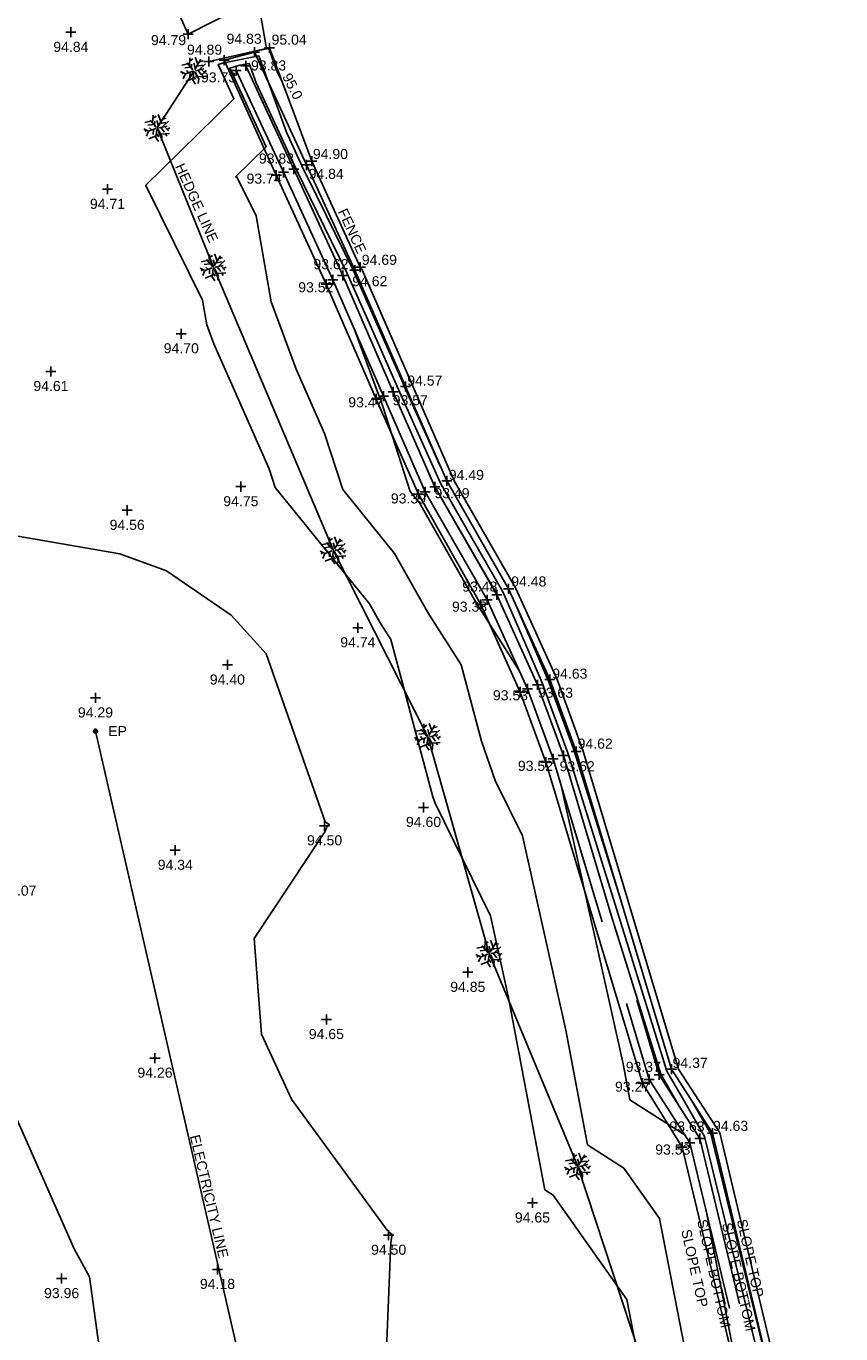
# Model space of a CAD drawing. Header units: metres. Extents: x 610185 to 614128, y 655663 to 660921.
# Tile 70 of 94: x 612933 to 612994, y 658166 to 658264. Entities that reach past the tile are written whole.
import ezdxf
from ezdxf.enums import TextEntityAlignment as Align

# ---------------------------------------------------------------- set-up
doc = ezdxf.new("R2010")
doc.units = ezdxf.units.M
doc.header["$MEASUREMENT"] = 0
doc.linetypes.add('DASHED', pattern=[19.05, 12.7, -6.35])
for name, color, linetype in [('3D_FENCE_ELEVATION', 7, 'Continuous'), ('3D_FENCE_LINE', 7, 'FENCELINE1'), ('3D_FENCE_SYMBOL', 7, 'Continuous'), ('CONTOUR_ELEVATION', 56, 'Continuous'), ('CONTOUR_MJR', 34, 'Continuous'), ('CONTOUR_MJR_LABELS', 56, 'Continuous'), ('CONTOUR_MNR', 53, 'Continuous'), ('CONTOUR_SYMBOL', 56, 'Continuous'), ('ELECTRICITY_POLE_CODE', 20, 'Continuous'), ('ELECTRICITY_POLE_LINE', 20, 'Continuous'), ('ELECTRICITY_POLE_SYMBOL', 20, 'Continuous'), ('HEDGE_LINE', 93, 'Continuous'), ('HEDGE_SYMBOL', 93, 'Continuous'), ('SLOPE_BOTTOM_ELEVATION', 30, 'Continuous'), ('SLOPE_BOTTOM_LINE', 30, 'DASHED'), ('SLOPE_BOTTOM_SYMBOL', 30, 'Continuous'), ('SLOPE_TOP_ELEVATION', 40, 'Continuous'), ('SLOPE_TOP_LINE', 40, 'Continuous'), ('SLOPE_TOP_SYMBOL', 40, 'Continuous'), ('TEXTS', 7, 'Continuous')]:
    doc.layers.add(name, color=color, linetype=linetype)
doc.styles.add('REGULAR', font='swissl.ttf')
doc.linetypes.add('FENCELINE1', pattern='A,6.35,-2.54,[133,ltypeshp.shx,S=2.54,R=0,X=-2.54,Y=0],-2.54,25.4', length=36.83)

# ---------------------------------------------------------------- blocks, each defined once
blk = doc.blocks.new('092')
at = {"color": 0, "linetype": 'Continuous'}
for p, q in [((0.14, 0.24), (0.04, 0.5)), ((-0.23, 0.25), (-0.46, 0.21)), ((-0.13, 0.13), (-0.34, 0.1)), ((-0.2, -0.08), (-0.28, 0.01)), ((-0.04, 0.03), (-0.26, 0.29)), ((-0.17, 0.18), (-0.15, 0.48)), ((-0.16, 0.35), (-0.04, 0.44)), ((-0.1, 0.1), (-0.09, 0.24)), ((0.05, 0.08), (-0.01, 0.28)), ((0.03, 0.05), (0.26, 0.43)), ((0.06, 0), (0.37, 0.07)), ((0.1, 0.17), (0.33, 0.2)), ((0.14, 0.02), (0.28, -0.16)), ((0.2, 0.33), (0.34, 0.37)), ((0.2, 0.04), (0.43, 0.25)), ((0.28, 0.05), (0.42, -0.1)), ((0.37, -0.05), (0.47, 0.01)), ((-0.32, -0.12), (-0.5, -0.03)), ((-0.4, -0.08), (-0.46, -0.13)), ((-0.32, -0.12), (-0.4, -0.3)), ((-0.05, -0.02), (-0.32, -0.12)), ((-0.04, -0.29), (-0.31, -0.4)), ((-0.14, -0.06), (-0.15, -0.24)), ((-0.01, -0.06), (-0.05, -0.36)), ((-0.05, -0.36), (0.05, -0.5)), ((-0.03, -0.21), (0.06, -0.33)), ((0.04, -0.05), (0.18, -0.3)), ((0.09, -0.14), (0.08, -0.25)), ((0.14, -0.23), (0.46, -0.21)), ((0.18, -0.3), (0.16, -0.48)), ((0.31, -0.22), (0.36, -0.3))]:
    blk.add_line(p, q, dxfattribs=at)
blk = doc.blocks.new('S061')
at = {"color": 0, "linetype": 'Continuous'}
for p, q in [((-0.5, 0), (0.5, 0)), ((0, -0.5), (0, 0.5))]:
    blk.add_line(p, q, dxfattribs=at)
blk = doc.blocks.new('044')
at = {"color": 0, "linetype": 'Continuous'}
for p, q in [((-0.5, 0), (-0.48, 0.13)), ((-0.48, -0.13), (-0.5, 0)), ((-0.48, 0.13), (-0.43, 0.25)), ((-0.43, 0.25), (-0.35, 0.35)), ((-0.4, 0.03), (-0.37, 0.16)), ((-0.39, -0.1), (-0.4, 0.03)), ((-0.37, 0.16), (-0.29, 0.27)), ((-0.35, 0.35), (-0.25, 0.43)), ((-0.3, 0), (-0.28, 0.11)), ((-0.28, -0.11), (-0.3, 0)), ((-0.29, 0.27), (-0.19, 0.35)), ((-0.28, 0.11), (-0.21, 0.21)), ((-0.25, 0.43), (-0.13, 0.48)), ((-0.21, 0.21), (-0.11, 0.28)), ((-0.19, 0.35), (-0.07, 0.39)), ((-0.13, 0.48), (0, 0.5)), ((-0.11, 0.28), (0, 0.3)), ((-0.07, 0.39), (0.07, 0.39)), ((0, 0.5), (0.13, 0.48)), ((0, 0.3), (0.11, 0.28)), ((0.07, 0.39), (0.19, 0.35)), ((0.11, 0.28), (0.21, 0.21)), ((0.13, 0.48), (0.25, 0.43)), ((0.19, 0.35), (0.29, 0.27)), ((0.21, 0.21), (0.28, 0.11)), ((0.25, 0.43), (0.35, 0.35)), ((0.28, 0.11), (0.3, 0)), ((0.3, 0), (0.28, -0.11)), ((0.29, 0.27), (0.37, 0.16)), ((0.35, 0.35), (0.43, 0.25)), ((0.37, 0.16), (0.4, 0.03)), ((0.4, 0.03), (0.39, -0.1)), ((0.43, 0.25), (0.48, 0.13)), ((0.48, 0.13), (0.5, 0)), ((0.5, 0), (0.48, -0.13)), ((-0.43, -0.25), (-0.48, -0.13)), ((-0.35, -0.35), (-0.43, -0.25)), ((-0.33, -0.22), (-0.39, -0.1)), ((-0.25, -0.43), (-0.35, -0.35)), ((-0.25, -0.32), (-0.33, -0.22)), ((-0.21, -0.21), (-0.28, -0.11)), ((-0.13, -0.38), (-0.25, -0.32)), ((-0.13, -0.48), (-0.25, -0.43)), ((-0.11, -0.28), (-0.21, -0.21)), ((0, -0.4), (-0.13, -0.38)), ((0, -0.5), (-0.13, -0.48)), ((0, -0.3), (-0.11, -0.28)), ((0.11, -0.28), (0, -0.3)), ((0.13, -0.38), (0, -0.4)), ((0.13, -0.48), (0, -0.5)), ((0.21, -0.21), (0.11, -0.28)), ((0.25, -0.32), (0.13, -0.38)), ((0.25, -0.43), (0.13, -0.48)), ((0.28, -0.11), (0.21, -0.21)), ((0.33, -0.22), (0.25, -0.32)), ((0.35, -0.35), (0.25, -0.43)), ((0.39, -0.1), (0.33, -0.22)), ((0.43, -0.25), (0.35, -0.35)), ((0.48, -0.13), (0.43, -0.25))]:
    blk.add_line(p, q, dxfattribs=at)

msp = doc.modelspace()

# ---------------------------------------------------------------- linework, layer by layer
at = {"layer": '3D_FENCE_LINE'}
for points in [[(612946.683, 658261.175, 94.887), (612951.21, 658262.197, 95.043), (612954.369, 658253.739, 94.901), (612957.982, 658245.834, 94.691)], [(612993.838, 658139.34, 94.606), (612991.441, 658151.955, 94.611), (612989.342, 658162.18, 94.514), (612984.797, 658181.215, 94.631), (612981.735, 658185.985, 94.372), (612974.622, 658209.706, 94.62), (612972.663, 658215.06, 94.629), (612969.591, 658221.839, 94.479), (612964.972, 658229.892, 94.489), (612961.893, 658236.942, 94.57), (612958.118, 658245.62, 94.621), (612957.982, 658245.834, 94.691)]]:
    msp.add_polyline3d(points, dxfattribs=at)
at = {"layer": 'CONTOUR_MJR'}
msp.add_polyline3d([(612933.21, 658305.937, 95), (612935.366, 658300.873, 95), (612938.444, 658293.789, 95), (612939.534, 658291.335, 95), (612940.843, 658286.62, 95), (612943.528, 658278.31, 95), (612945.635, 658275.226, 95), (612948.464, 658270.316, 95), (612948.949, 658269.606, 95), (612950.697, 658267.059, 95), (612950.456, 658265.97, 95), (612950.446, 658265.954, 95), (612949.879, 658265.647, 95), (612950.409, 658265.416, 95), (612950.969, 658262.159, 95), (612949.968, 658261.916, 95), (612951.148, 658262.149, 95), (612951.777, 658260.405, 95), (612952.163, 658259.646, 95)], dxfattribs=at)
at = {"layer": 'CONTOUR_MNR'}
for points in [[(612978.87, 658163.66, 94.5), (612977.877, 658168.782, 94.5), (612972.379, 658176.581, 94.5), (612971.761, 658176.976, 94.5), (612969.021, 658191.419, 94.5), (612967.687, 658197.41, 94.5), (612963.555, 658205.83, 94.5), (612963.392, 658206.301, 94.5), (612960.267, 658218.028, 94.5), (612959.471, 658219.279, 94.5), (612958.676, 658220.69, 94.5), (612951.636, 658229.375, 94.5), (612951.179, 658230.787, 94.5), (612947.051, 658240.109, 94.5), (612946.523, 658241.533, 94.5), (612946.202, 658243.354, 94.5), (612941.987, 658251.913, 94.5), (612941.957, 658251.913, 94.5), (612948.549, 658258.401, 94.5), (612947.364, 658260.954, 94.5), (612947.694, 658261.056, 94.5), (612950.42, 658261.595, 94.5), (612952.468, 658255.913, 94.5), (612953.653, 658253.351, 94.5), (612953.649, 658253.338, 94.5), (612953.646, 658253.332, 94.5), (612954.733, 658251.119, 94.5), (612957.468, 658245.555, 94.5), (612961.007, 658237.538, 94.5), (612961.289, 658236.899, 94.5), (612964.022, 658230.818, 94.5)], [(612982.634, 658162.792, 94), (612980.302, 658174.819, 94), (612977.64, 658178.595, 94), (612974.929, 658180.328, 94), (612973.305, 658188.892, 94), (612970.077, 658203.383, 94), (612968.052, 658207.509, 94), (612967.031, 658210.454, 94), (612965.516, 658216.14, 94), (612963.03, 658220.048, 94), (612960.542, 658224.46, 94), (612956.671, 658229.236, 94), (612955.318, 658233.419, 94), (612953.194, 658238.215, 94), (612951.33, 658243.237, 94), (612950.199, 658249.662, 94), (612948.771, 658252.561, 94), (612948.67, 658252.562, 94), (612950.96, 658254.815, 94), (612948.243, 658260.669, 94), (612948.999, 658260.903, 94), (612949.691, 658261.04, 94), (612950.211, 658259.597, 94), (612953.172, 658253.2, 94), (612953.171, 658253.196, 94), (612953.166, 658253.181, 94), (612955.832, 658247.75, 94), (612957.011, 658245.351, 94), (612958.538, 658241.894, 94), (612960.831, 658236.699, 94), (612962.306, 658233.416, 94), (612963.995, 658229.656, 94), (612966.238, 658225.754, 94), (612968.624, 658221.605, 94), (612969.954, 658218.505, 94), (612971.54, 658214.806, 94), (612972.277, 658212.803, 94), (612973.494, 658209.495, 94), (612977.211, 658197.535, 94), (612980.854, 658185.813, 94), (612982.263, 658183.377, 94), (612983.669, 658180.949, 94), (612985.614, 658173.012, 94), (612988.301, 658162.054, 94)], [(612959.336, 658236.321, 93.5), (612957.492, 658241.29, 93.5)], [(612969.866, 658215.665, 93.5), (612969.866, 658215.664, 93.5), (612966.589, 658220.817, 93.5), (612962.409, 658228.23, 93.5), (612961.707, 658229.097, 93.5), (612959.456, 658236.05, 93.5), (612959.336, 658236.321, 93.5)], [(612963.123, 658230.376, 93.5), (612963.124, 658230.374, 93.5), (612963.548, 658229.431, 93.5), (612968.084, 658221.541, 93.5), (612968.178, 658221.377, 93.5), (612968.231, 658221.255, 93.5), (612968.576, 658220.45, 93.5)], [(612932.429, 658225.746, 94.5), (612940.036, 658224.431, 94.5), (612943.516, 658223.157, 94.5), (612948.344, 658219.861, 94.5), (612950.946, 658216.962, 94.5), (612955.367, 658204.435, 94.5), (612955.671, 658204.205, 94.5), (612955.461, 658203.993, 94.5), (612955.322, 658203.686, 94.5), (612950.061, 658195.717, 94.5), (612950.613, 658188.59, 94.5), (612952.858, 658183.733, 94.5), (612959.985, 658173.962, 94.5), (612960.155, 658173.779, 94.5), (612960.351, 658173.638, 94.5), (612960.251, 658173.064, 94.5), (612959.738, 658160.141, 94.5)], [(612969.473, 658220.893, 94.5), (612971.677, 658215.756, 94.5), (612972.003, 658214.995, 94.5), (612973.734, 658210.291, 94.5), (612973.969, 658209.653, 94.5), (612977.512, 658198.251, 94.5)], [(612982.217, 658181.046, 93.5), (612982.217, 658181.046, 93.5), (612978.097, 658183.68, 93.5), (612977.588, 658186.364, 93.5), (612972.94, 658207.232, 93.5)], [(612976.584, 658197.865, 93.5), (612980.396, 658185.602, 93.5), (612981.784, 658183.201, 93.5)], [(612931.222, 658184.783, 94), (612936.636, 658172.568, 94), (612937.779, 658170.468, 94), (612939.375, 658158.884, 94)], [(612982.712, 658183.608, 94.5), (612984.135, 658181.148, 94.5), (612988.716, 658162.46, 94.5)], [(612988.884, 658152.81, 93.5), (612988.887, 658152.801, 93.5), (612986.398, 658161.924, 93.5), (612983.756, 658175.551, 93.5)]]:
    msp.add_polyline3d(points, dxfattribs=at)
at = {"layer": 'ELECTRICITY_POLE_LINE'}
msp.add_line((612938.223, 658211.204, 94.057), (612956.585, 658131.153, 93.735), dxfattribs=at)
at = {"layer": 'HEDGE_LINE'}
msp.add_polyline3d([(612976.723, 657946.601, 94.323), (612976.089, 657955.593, 94.546), (612977.624, 657970.783, 94.865), (612980.305, 657985.42, 94.951), (612983.527, 657997.483, 95.349), (612985.985, 658011.325, 94.73), (612987.057, 658022.274, 94.582), (612988.4, 658031.989, 94.615), (612988.896, 658062.873, 94.677), (612990.437, 658079.959, 94.492), (612988.928, 658097.071, 94.706), (612989.229, 658115.096, 94.745), (612988.65, 658128.55, 94.757), (612985.399, 658147.524, 94.75), (612979.516, 658162.622, 94.655), (612974.21, 658178.71, 94.559), (612967.605, 658194.595, 94.754), (612963.029, 658210.775, 94.655), (612955.983, 658224.692, 94.7), (612947.019, 658245.816, 94.484), (612942.816, 658256.214, 94.561), (612945.572, 658260.492, 94.702)], dxfattribs=at)
at = {"layer": 'SLOPE_BOTTOM_LINE'}
for points in [[(612948.717, 658260.515, 93.73), (612952.243, 658252.907, 93.734), (612952.243, 658252.907, 93.734), (612955.935, 658244.87, 93.521), (612959.703, 658236.208, 93.47), (612962.822, 658229.066, 93.389), (612967.447, 658221.003, 93.379), (612970.455, 658214.363, 93.529), (612972.373, 658209.123, 93.52), (612979.543, 658185.211, 93.272), (612982.577, 658180.485, 93.531), (612987.045, 658161.775, 93.414)], [(612949.443, 658260.852, 93.83), (612953.012, 658253.15, 93.834), (612953.012, 658253.15, 93.834), (612956.665, 658245.197, 93.621), (612960.436, 658236.528, 93.57), (612963.538, 658229.427, 93.489), (612968.16, 658221.368, 93.479), (612971.196, 658214.666, 93.629), (612973.132, 658209.375, 93.62), (612980.277, 658185.548, 93.372), (612983.324, 658180.803, 93.631), (612987.826, 658161.949, 93.514)]]:
    msp.add_polyline3d(points, dxfattribs=at)
at = {"layer": 'SLOPE_TOP_LINE'}
msp.add_line((612947.823, 658261.278, 94.83), (612950.094, 658261.876, 94.83), dxfattribs=at)
for points in [[(612950.778, 658267.111, 95.097), (612950.471, 658265.953, 95.027), (612945.142, 658263.209, 94.786), (612943.635, 658266.49, 95.887), (612941.574, 658271.92, 95.927), (612938.567, 658280.996, 95.846), (612933.329, 658292.138, 95.877), (612929.783, 658295.162, 95.788), (612927.502, 658298.81, 95.954), (612925.703, 658302.218, 94.837), (612922.012, 658295.12, 94.837), (612917.388, 658286.225, 94.576), (612912.907, 658273.672, 94.126), (612912.459, 658266.796, 94.331), (612912.18, 658262.405, 94.391), (612914.278, 658254.59, 94.409), (612916.141, 658246.547, 94.459), (612917.368, 658237.611, 94.413), (612918.398, 658229.97, 94.486)], [(612986.391, 658161.754, 94.514), (612982.004, 658180.15, 94.631), (612979.048, 658184.93, 94.372), (612971.813, 658208.878, 94.62), (612969.909, 658214.12, 94.629), (612966.963, 658220.65, 94.479), (612962.323, 658228.885, 94.489), (612959.169, 658235.988, 94.57), (612955.441, 658244.557, 94.621), (612951.714, 658252.7, 94.834), (612951.714, 658252.7, 94.834), (612947.823, 658261.278, 94.83)], [(612988.802, 658162.165, 94.514), (612984.257, 658181.2, 94.631), (612981.195, 658185.97, 94.372), (612974.082, 658209.691, 94.62), (612972.123, 658215.045, 94.629), (612969.051, 658221.824, 94.479), (612964.432, 658229.877, 94.489), (612961.353, 658236.927, 94.57), (612957.578, 658245.605, 94.621), (612953.974, 658253.453, 94.834), (612953.974, 658253.453, 94.834), (612950.094, 658261.876, 94.83)]]:
    msp.add_polyline3d(points, dxfattribs=at)

# ---------------------------------------------------------------- block references
at = {"layer": '3D_FENCE_SYMBOL', "xscale": 0.75, "yscale": 0.75, "zscale": 0.75}
for p in [(612951.21, 658262.197, 95.043), (612946.683, 658261.175, 94.887), (612954.369, 658253.739, 94.901), (612957.982, 658245.834, 94.691)]:
    msp.add_blockref('S061', p, dxfattribs=at)
at = {"layer": 'CONTOUR_SYMBOL', "xscale": 0.75, "yscale": 0.75, "zscale": 0.75}
for p in [(612936.382, 658263.356, 94.841), (612939.114, 658251.639, 94.712), (612944.62, 658240.859, 94.698), (612934.896, 658238.047, 94.615), (612949.068, 658229.446, 94.755), (612940.585, 658227.681, 94.564), (612957.797, 658218.917, 94.735), (612948.062, 658216.14, 94.401), (612938.217, 658213.68, 94.289), (612962.698, 658205.51, 94.595), (612955.317, 658204.14, 94.495), (612944.175, 658202.311, 94.338), (612966.002, 658193.201, 94.852), (612955.448, 658189.68, 94.648), (612942.66, 658186.799, 94.256), (612970.825, 658175.987, 94.648), (612960.095, 658173.581, 94.496), (612935.694, 658170.346, 93.96), (612947.323, 658171.031, 94.183)]:
    msp.add_blockref('S061', p, dxfattribs=at)
at = {"layer": 'ELECTRICITY_POLE_SYMBOL', "xscale": 0.3, "yscale": 0.3, "zscale": 0.3}
msp.add_blockref('044', (612938.223, 658211.204, 94.057), dxfattribs=at)
at = {"layer": 'HEDGE_SYMBOL', "xscale": 2, "yscale": 2, "zscale": 2}
for p in [(612945.572, 658260.492, 94.702), (612942.816, 658256.214, 94.561), (612947.019, 658245.816, 94.484), (612955.983, 658224.692, 94.7), (612963.029, 658210.775, 94.655), (612967.605, 658194.595, 94.754), (612974.21, 658178.71, 94.559)]:
    msp.add_blockref('092', p, dxfattribs=at)
at = {"layer": 'SLOPE_BOTTOM_SYMBOL', "xscale": 0.75, "yscale": 0.75, "zscale": 0.75}
for p in [(612949.443, 658260.852, 93.83), (612948.717, 658260.515, 93.73), (612953.012, 658253.15, 93.834), (612952.243, 658252.907, 93.734), (612955.935, 658244.87, 93.521), (612956.665, 658245.197, 93.621), (612960.436, 658236.528, 93.57), (612959.703, 658236.208, 93.47), (612962.822, 658229.066, 93.389), (612963.538, 658229.427, 93.489), (612967.447, 658221.003, 93.379), (612968.16, 658221.368, 93.479), (612970.455, 658214.363, 93.529), (612971.196, 658214.666, 93.629), (612973.132, 658209.375, 93.62), (612972.373, 658209.123, 93.52), (612979.543, 658185.211, 93.272), (612980.277, 658185.548, 93.372), (612982.577, 658180.485, 93.531), (612983.324, 658180.803, 93.631)]:
    msp.add_blockref('S061', p, dxfattribs=at)
at = {"layer": 'SLOPE_TOP_SYMBOL', "xscale": 0.75, "yscale": 0.75, "zscale": 0.75}
for p in [(612945.142, 658263.209, 94.786), (612950.094, 658261.876, 94.83), (612947.823, 658261.278, 94.83), (612953.974, 658253.453, 94.834), (612951.714, 658252.7, 94.834), (612957.578, 658245.605, 94.621), (612955.441, 658244.557, 94.621), (612961.353, 658236.927, 94.57), (612959.169, 658235.988, 94.57), (612964.432, 658229.877, 94.489), (612962.323, 658228.885, 94.489), (612969.051, 658221.824, 94.479), (612966.963, 658220.65, 94.479), (612972.123, 658215.045, 94.629), (612969.909, 658214.12, 94.629), (612974.082, 658209.691, 94.62), (612971.813, 658208.878, 94.62), (612981.195, 658185.97, 94.372), (612979.048, 658184.93, 94.372), (612984.257, 658181.2, 94.631), (612982.004, 658180.15, 94.631)]:
    msp.add_blockref('S061', p, dxfattribs=at)

# ---------------------------------------------------------------- texts
at = {"layer": '3D_FENCE_ELEVATION', "style": 'REGULAR'}
for s, p in [('95.04', (612951.358, 658262.434, 95.043)), ('94.89', (612945.049, 658261.687, 94.887)), ('94.90', (612954.44, 658253.898, 94.901)), ('94.69', (612958.093, 658246, 94.691))]:
    msp.add_text(s, height=0.75, dxfattribs=at).set_placement(p)
at = {"layer": 'CONTOUR_ELEVATION', "style": 'REGULAR'}
for s, p in [('94.84', (612936.382, 658262.646, 94.841)), ('94.71', (612939.114, 658250.929, 94.712)), ('94.70', (612944.62, 658240.149, 94.698)), ('94.61', (612934.896, 658237.337, 94.615)), ('94.75', (612949.068, 658228.736, 94.755)), ('94.56', (612940.585, 658226.971, 94.564)), ('94.74', (612957.797, 658218.207, 94.735)), ('94.40', (612948.062, 658215.43, 94.401)), ('94.29', (612938.217, 658212.97, 94.289)), ('94.60', (612962.698, 658204.8, 94.595)), ('94.50', (612955.317, 658203.43, 94.495)), ('94.34', (612944.175, 658201.601, 94.338)), ('94.07', (612932.507, 658199.673, 94.069)), ('94.85', (612966.002, 658192.491, 94.852)), ('94.65', (612955.448, 658188.97, 94.648)), ('94.26', (612942.66, 658186.089, 94.256)), ('94.65', (612970.825, 658175.277, 94.648)), ('94.50', (612960.095, 658172.871, 94.496)), ('93.96', (612935.694, 658169.636, 93.96)), ('94.18', (612947.323, 658170.321, 94.183))]:
    msp.add_text(s, height=0.75, dxfattribs=at).set_placement(p, align=Align.TOP_CENTER)
at = {"layer": 'CONTOUR_MJR_LABELS', "style": 'REGULAR'}
msp.add_text('95.0', height=0.75, rotation=296.95625, dxfattribs=at).set_placement((612952.463, 658260.237, 95), align=Align.MIDDLE_LEFT)
at = {"layer": 'ELECTRICITY_POLE_CODE', "style": 'REGULAR'}
msp.add_text('EP', height=0.75, dxfattribs=at).set_placement((612939.17, 658211.204, 94.057), align=Align.MIDDLE_LEFT)
at = {"layer": 'SLOPE_BOTTOM_ELEVATION', "style": 'REGULAR'}
for s, p in [('93.83', (612949.823, 658260.506, 93.83)), ('93.73', (612946.092, 658259.619, 93.73)), ('93.83', (612950.414, 658253.562, 93.834)), ('93.74', (612949.492, 658252.06, 93.744)), ('93.62', (612954.479, 658245.674, 93.621)), ('93.52', (612953.35, 658243.951, 93.521)), ('93.47', (612957.082, 658235.37, 93.47)), ('93.57', (612960.4, 658235.523, 93.57)), ('93.49', (612963.511, 658228.586, 93.489)), ('93.39', (612960.26, 658228.192, 93.389)), ('93.48', (612965.588, 658221.612, 93.479)), ('93.38', (612964.821, 658220.118, 93.379)), ('93.63', (612971.232, 658213.692, 93.629)), ('93.53', (612967.874, 658213.501, 93.529)), ('93.52', (612969.739, 658208.235, 93.52)), ('93.62', (612972.852, 658208.206, 93.62)), ('93.37', (612977.789, 658185.773, 93.372)), ('93.27', (612976.987, 658184.294, 93.272)), ('93.63', (612981.05, 658181.321, 93.631)), ('93.53', (612979.986, 658179.602, 93.531))]:
    msp.add_text(s, height=0.75, dxfattribs=at).set_placement(p)
at = {"layer": 'SLOPE_TOP_ELEVATION', "style": 'REGULAR'}
for s, p in [('94.83', (612948, 658262.499, 94.83)), ('94.79', (612942.361, 658262.399, 94.786)), ('94.84', (612954.124, 658252.416, 94.844)), ('94.62', (612957.378, 658244.408, 94.621)), ('94.57', (612961.484, 658236.991, 94.57)), ('94.49', (612964.584, 658229.951, 94.489)), ('94.48', (612969.241, 658221.997, 94.479)), ('94.63', (612972.305, 658215.115, 94.629)), ('94.62', (612974.195, 658209.895, 94.62)), ('94.37', (612981.283, 658186.07, 94.372)), ('94.63', (612984.3, 658181.368, 94.631))]:
    msp.add_text(s, height=0.75, dxfattribs=at).set_placement(p)
at = {"layer": 'TEXTS', "style": 'REGULAR'}
for s, rotation, p in [('HEDGE LINE', 294.07433, (612944.138, 658253.361)), ('FENCE', 294.64681, (612956.294, 658249.991, 94.62)), ('ELECTRICITY LINE', 283.30335, (612945.257, 658180.977, 94.62)), ('SLOPE BOTTOM', 282.51775, (612983.111, 658174.675, 94.62)), ('SLOPE BOTTOM', 282.51775, (612984.959, 658174.429, 94.62)), ('SLOPE TOP', 282.51775, (612986.075, 658174.684, 94.62)), ('SLOPE TOP', 282.51775, (612981.919, 658173.929, 94.62))]:
    msp.add_text(s, height=0.75, rotation=rotation, dxfattribs=at).set_placement(p)

doc.saveas('drawing.dxf')
